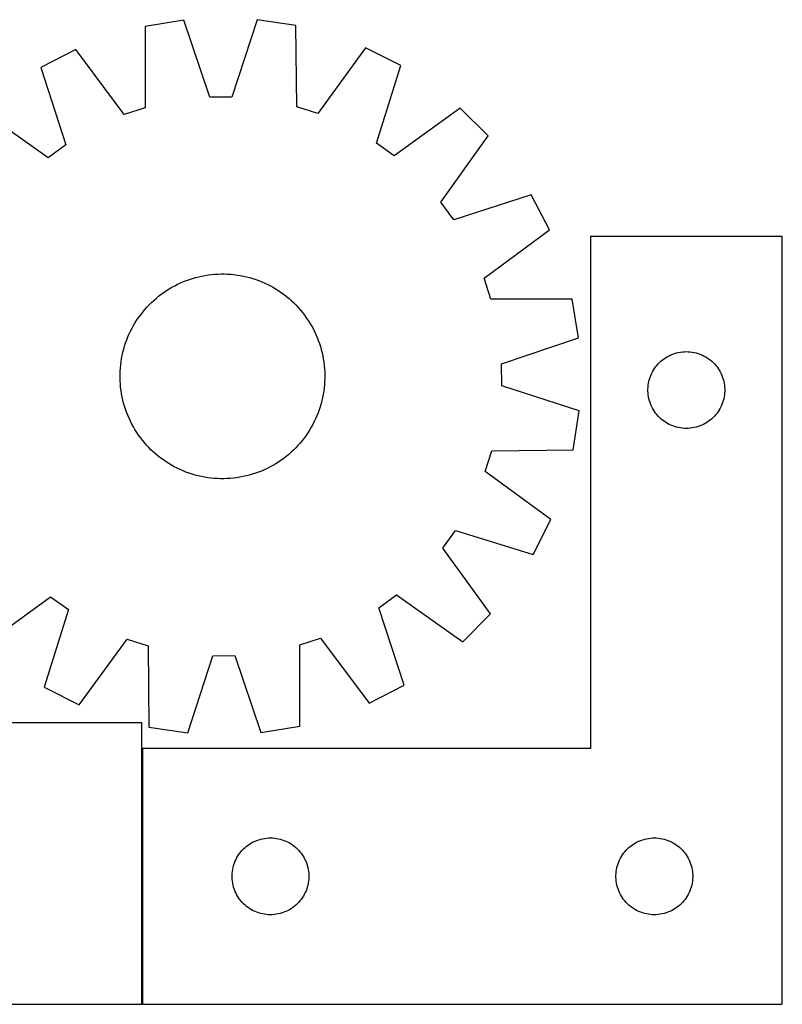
# Model space of a CAD drawing. Header units: millimetres. Extents: x 7 to 1493, y 7 to 451.
# Tile 6 of 6: x 1195 to 1493, y 7 to 391. Entities that reach past the tile are written whole.
import ezdxf

# ---------------------------------------------------------------- set-up
doc = ezdxf.new("R2010")
doc.units = ezdxf.units.MM
doc.layers.add('COMMON', color=5, linetype='CONTINUOUS', true_color=0x0000ff)
doc.layers.add('CUT', color=7, linetype='CONTINUOUS', true_color=0x000000)

msp = doc.modelspace()

# ---------------------------------------------------------------- linework, layer by layer
at = {"layer": 'COMMON'}
msp.add_line((1243.219476, 6.627503), (1243.219476, 106.627503), dxfattribs=at)
at = {"layer": 'CUT'}
for p, q in [((1244.346751, 388.67864), (1244.343665, 356.914277)), ((1259.530104, 391.16788), (1244.346751, 388.67864)), ((1269.675652, 361.067338), (1259.530104, 391.16788)), ((1288.068533, 391.322562), (1278.24987, 361.113811)), ((1303.277978, 388.998055), (1288.068533, 391.322562)), ((1303.625388, 357.235592), (1303.277978, 388.998055)), ((1217.252892, 379.712669), (1203.581882, 372.653347)), ((1236.20346, 354.220499), (1217.252892, 379.712669)), ((1330.467436, 380.326307), (1311.794315, 354.630212)), ((1344.214165, 373.415593), (1330.467436, 380.326307)), ((1334.729431, 343.10034), (1344.214165, 373.415593)), ((1203.581882, 372.653347), (1213.394674, 342.442689)), ((1278.24987, 361.113811), (1269.675652, 361.067338)), ((1206.485303, 337.365293), (1180.584728, 355.753739)), ((1244.343665, 356.914277), (1236.20346, 354.220499)), ((1311.794315, 354.630212), (1303.625388, 357.235592)), ((1367.393159, 356.766266), (1341.693435, 338.098139)), ((1378.331547, 345.945814), (1367.393159, 356.766266)), ((1213.394674, 342.442689), (1206.485303, 337.365293)), ((1341.693435, 338.098139), (1334.729431, 343.10034)), ((1359.943101, 320.045239), (1378.331547, 345.945814)), ((1365.020497, 313.135867), (1359.943101, 320.045239)), ((1395.231155, 322.94866), (1365.020497, 313.135867)), ((1402.290477, 309.27765), (1395.231155, 322.94866)), ((1376.798308, 290.327082), (1402.290477, 309.27765)), ((1493.319476, 306.627503), (1418.319476, 306.627503)), ((1418.319476, 306.627503), (1418.319476, 106.627503)), ((1493.319476, 6.627503), (1493.319476, 306.627503)), ((1258.18238, 288.472453), (1259.336828, 288.968695)), ((1259.336828, 288.968695), (1260.506294, 289.42843)), ((1260.506294, 289.42843), (1261.689623, 289.851204)), ((1261.689623, 289.851204), (1262.885649, 290.236601)), ((1262.885649, 290.236601), (1264.093189, 290.584239)), ((1264.093189, 290.584239), (1265.311054, 290.893776)), ((1265.311054, 290.893776), (1266.53804, 291.164906)), ((1266.53804, 291.164906), (1267.772937, 291.397361)), ((1267.772937, 291.397361), (1269.014527, 291.590913)), ((1269.014527, 291.590913), (1270.261583, 291.74537)), ((1270.261583, 291.74537), (1271.512876, 291.86058)), ((1271.512876, 291.86058), (1272.76717, 291.936429)), ((1272.76717, 291.936429), (1274.023228, 291.972843)), ((1274.023228, 291.972843), (1275.27981, 291.969784)), ((1275.27981, 291.969784), (1276.535675, 291.927257)), ((1276.535675, 291.927257), (1277.789585, 291.845303)), ((1277.789585, 291.845303), (1279.040302, 291.724004)), ((1279.040302, 291.724004), (1280.286592, 291.563478)), ((1280.286592, 291.563478), (1281.527225, 291.363885)), ((1281.527225, 291.363885), (1282.760976, 291.125421)), ((1282.760976, 291.125421), (1283.986628, 290.848321)), ((1283.986628, 290.848321), (1285.202971, 290.53286)), ((1285.202971, 290.53286), (1286.408805, 290.179348)), ((1286.408805, 290.179348), (1287.60294, 289.788134)), ((1287.60294, 289.788134), (1288.784198, 289.359604)), ((1288.784198, 289.359604), (1289.951412, 288.894182)), ((1289.951412, 288.894182), (1291.103431, 288.392326)), ((1379.492085, 282.186877), (1376.798308, 290.327082)), ((1250.615291, 284.022113), (1251.633685, 284.758239)), ((1251.633685, 284.758239), (1252.674698, 285.462013)), ((1252.674698, 285.462013), (1253.737304, 286.132741)), ((1253.737304, 286.132741), (1254.820453, 286.76976)), ((1254.820453, 286.76976), (1255.923077, 287.372443)), ((1255.923077, 287.372443), (1257.044088, 287.940194)), ((1257.044088, 287.940194), (1258.18238, 288.472453)), ((1291.103431, 288.392326), (1292.239118, 287.854533)), ((1292.239118, 287.854533), (1293.357352, 287.281331)), ((1293.357352, 287.281331), (1294.457029, 286.673289)), ((1294.457029, 286.673289), (1295.537065, 286.031004)), ((1295.537065, 286.031004), (1296.596393, 285.355112)), ((1296.596393, 285.355112), (1297.633968, 284.646278)), ((1246.787659, 280.769085), (1247.705761, 281.627045)), ((1247.705761, 281.627045), (1248.65036, 282.455743)), ((1248.65036, 282.455743), (1249.620522, 283.254362)), ((1249.620522, 283.254362), (1250.615291, 284.022113)), ((1297.633968, 284.646278), (1298.648767, 283.905204)), ((1298.648767, 283.905204), (1299.639787, 283.13262)), ((1299.639787, 283.13262), (1300.60605, 282.329288)), ((1300.60605, 282.329288), (1301.546603, 281.496001)), ((1301.546603, 281.496001), (1302.460518, 280.633582)), ((1411.256448, 282.183791), (1379.492085, 282.186877)), ((1413.745688, 267.000437), (1411.256448, 282.183791)), ((1242.625338, 276.070959), (1243.397922, 277.061978)), ((1243.397922, 277.061978), (1244.201254, 278.028242)), ((1244.201254, 278.028242), (1245.03454, 278.968795)), ((1245.03454, 278.968795), (1245.896959, 279.88271)), ((1245.896959, 279.88271), (1246.787659, 280.769085)), ((1302.460518, 280.633582), (1303.346893, 279.742882)), ((1303.346893, 279.742882), (1304.204853, 278.82478)), ((1304.204853, 278.82478), (1305.033551, 277.880182)), ((1305.033551, 277.880182), (1305.83217, 276.910019)), ((1240.499538, 272.959257), (1241.17543, 274.018585)), ((1241.17543, 274.018585), (1241.884263, 275.05616)), ((1241.884263, 275.05616), (1242.625338, 276.070959)), ((1305.83217, 276.910019), (1306.599921, 275.915251)), ((1306.599921, 275.915251), (1307.336047, 274.896857)), ((1307.336047, 274.896857), (1308.039821, 273.855844)), ((1308.039821, 273.855844), (1308.710549, 272.793238)), ((1238.138215, 268.525623), (1238.676009, 269.66131)), ((1238.676009, 269.66131), (1239.24921, 270.779544)), ((1239.24921, 270.779544), (1239.857253, 271.879221)), ((1239.857253, 271.879221), (1240.499538, 272.959257)), ((1308.710549, 272.793238), (1309.347568, 271.710088)), ((1309.347568, 271.710088), (1309.950251, 270.607464)), ((1309.950251, 270.607464), (1310.518002, 269.486453)), ((1310.518002, 269.486453), (1311.050261, 268.348162)), ((1236.742408, 265.025132), (1237.170937, 266.206389)), ((1237.170937, 266.206389), (1237.63636, 267.373604)), ((1237.63636, 267.373604), (1238.138215, 268.525623)), ((1311.050261, 268.348162), (1311.546503, 267.193714)), ((1311.546503, 267.193714), (1312.006238, 266.024248)), ((1312.006238, 266.024248), (1312.429012, 264.840918)), ((1383.645146, 256.85489), (1413.745688, 267.000437)), ((1235.682221, 261.408819), (1235.997682, 262.625163)), ((1235.997682, 262.625163), (1236.351194, 263.830997)), ((1236.351194, 263.830997), (1236.742408, 265.025132)), ((1312.429012, 264.840918), (1312.814409, 263.644893)), ((1312.814409, 263.644893), (1313.162047, 262.437352)), ((1313.162047, 262.437352), (1313.471584, 261.219488)), ((1454.277161, 261.548001), (1455.047295, 261.607615)), ((1455.047295, 261.607615), (1455.819476, 261.627503)), ((1455.819476, 261.627503), (1456.591657, 261.607615)), ((1456.591657, 261.607615), (1457.361791, 261.548001)), ((1234.967063, 257.708784), (1235.166657, 258.949416)), ((1235.166657, 258.949416), (1235.405121, 260.183168)), ((1235.405121, 260.183168), (1235.682221, 261.408819)), ((1313.471584, 261.219488), (1313.742714, 259.992501)), ((1313.742714, 259.992501), (1313.97517, 258.757604)), ((1313.97517, 258.757604), (1314.168721, 257.516015)), ((1445.350314, 257.369786), (1445.917194, 257.894482)), ((1445.917194, 257.894482), (1446.510334, 258.3893)), ((1446.510334, 258.3893), (1447.12816, 258.852928)), ((1447.12816, 258.852928), (1447.769033, 259.284137)), ((1447.769033, 259.284137), (1448.431255, 259.681782)), ((1448.431255, 259.681782), (1449.113069, 260.04481)), ((1449.113069, 260.04481), (1449.812667, 260.372257)), ((1449.812667, 260.372257), (1450.528195, 260.663256)), ((1450.528195, 260.663256), (1451.257754, 260.917034)), ((1451.257754, 260.917034), (1451.999409, 261.132919)), ((1451.999409, 261.132919), (1452.751195, 261.310339)), ((1452.751195, 261.310339), (1453.511117, 261.448822)), ((1453.511117, 261.448822), (1454.277161, 261.548001)), ((1457.361791, 261.548001), (1458.127835, 261.448822)), ((1458.127835, 261.448822), (1458.887757, 261.310339)), ((1458.887757, 261.310339), (1459.639543, 261.132919)), ((1459.639543, 261.132919), (1460.381198, 260.917034)), ((1460.381198, 260.917034), (1461.110757, 260.663256)), ((1461.110757, 260.663256), (1461.826285, 260.372257)), ((1461.826285, 260.372257), (1462.525883, 260.04481)), ((1462.525883, 260.04481), (1463.207697, 259.681782)), ((1463.207697, 259.681782), (1463.869919, 259.284137)), ((1463.869919, 259.284137), (1464.510792, 258.852928)), ((1464.510792, 258.852928), (1465.128618, 258.3893)), ((1465.128618, 258.3893), (1465.721758, 257.894482)), ((1465.721758, 257.894482), (1466.288638, 257.369786)), ((1234.560757, 252.702001), (1234.603284, 253.957867)), ((1234.603284, 253.957867), (1234.685238, 255.211777)), ((1234.685238, 255.211777), (1234.806538, 256.462494)), ((1234.806538, 256.462494), (1234.967063, 257.708784)), ((1314.168721, 257.516015), (1314.323179, 256.268958)), ((1314.323179, 256.268958), (1314.438389, 255.017666)), ((1314.438389, 255.017666), (1314.514238, 253.763371)), ((1383.69162, 248.280672), (1383.645146, 256.85489)), ((1442.579294, 253.677155), (1442.959757, 254.349395)), ((1442.959757, 254.349395), (1443.374321, 255.001159)), ((1443.374321, 255.001159), (1443.821887, 255.630718)), ((1443.821887, 255.630718), (1444.301269, 256.236401)), ((1444.301269, 256.236401), (1444.811195, 256.816603)), ((1444.811195, 256.816603), (1445.350314, 257.369786)), ((1466.288638, 257.369786), (1466.827756, 256.816603)), ((1466.827756, 256.816603), (1467.337683, 256.236401)), ((1467.337683, 256.236401), (1467.817065, 255.630718)), ((1467.817065, 255.630718), (1468.264631, 255.001159)), ((1468.264631, 255.001159), (1468.679195, 254.349395)), ((1468.679195, 254.349395), (1469.059658, 253.677155)), ((1234.557699, 251.44542), (1234.560757, 252.702001)), ((1234.594112, 250.189362), (1234.557699, 251.44542)), ((1234.669961, 248.935068), (1234.594112, 250.189362)), ((1314.547593, 251.250732), (1314.505065, 249.994867)), ((1314.514238, 253.763371), (1314.550651, 252.507314)), ((1314.550651, 252.507314), (1314.547593, 251.250732)), ((1441.062507, 249.316715), (1441.22051, 250.072819)), ((1441.22051, 250.072819), (1441.417228, 250.819788)), ((1441.417228, 250.819788), (1441.652138, 251.555639)), ((1441.652138, 251.555639), (1441.924616, 252.278422)), ((1441.924616, 252.278422), (1442.233942, 252.986219)), ((1442.233942, 252.986219), (1442.579294, 253.677155)), ((1469.059658, 253.677155), (1469.40501, 252.986219)), ((1469.40501, 252.986219), (1469.714336, 252.278422)), ((1469.714336, 252.278422), (1469.986814, 251.555639)), ((1469.986814, 251.555639), (1470.221724, 250.819788)), ((1470.221724, 250.819788), (1470.418442, 250.072819)), ((1470.418442, 250.072819), (1470.576445, 249.316715)), ((1234.785171, 247.683775), (1234.669961, 248.935068)), ((1234.939628, 246.436719), (1234.785171, 247.683775)), ((1235.13318, 245.195129), (1234.939628, 246.436719)), ((1314.141286, 246.24395), (1313.941693, 245.003317)), ((1314.301812, 247.490239), (1314.141286, 246.24395)), ((1314.423112, 248.740956), (1314.301812, 247.490239)), ((1314.505065, 249.994867), (1314.423112, 248.740956)), ((1413.90037, 238.462009), (1383.69162, 248.280672)), ((1440.824449, 247.013722), (1440.864213, 247.785135)), ((1440.824449, 246.241285), (1440.824449, 247.013722)), ((1440.864213, 245.469871), (1440.824449, 246.241285)), ((1440.864213, 247.785135), (1440.943636, 248.553479)), ((1440.943636, 248.553479), (1441.062507, 249.316715)), ((1470.576445, 249.316715), (1470.695316, 248.553479)), ((1470.695316, 248.553479), (1470.774739, 247.785135)), ((1470.774739, 247.785135), (1470.814503, 247.013722)), ((1470.814503, 246.241285), (1470.774739, 245.469871)), ((1470.814503, 247.013722), (1470.814503, 246.241285)), ((1235.365636, 243.960232), (1235.13318, 245.195129)), ((1235.636766, 242.733246), (1235.365636, 243.960232)), ((1235.946303, 241.515381), (1235.636766, 242.733246)), ((1313.426129, 242.543914), (1313.110668, 241.327571)), ((1313.703229, 243.769566), (1313.426129, 242.543914)), ((1313.941693, 245.003317), (1313.703229, 243.769566)), ((1440.943636, 244.701528), (1440.864213, 245.469871)), ((1441.062507, 243.938292), (1440.943636, 244.701528)), ((1441.22051, 243.182187), (1441.062507, 243.938292)), ((1441.417228, 242.435219), (1441.22051, 243.182187)), ((1441.652138, 241.699368), (1441.417228, 242.435219)), ((1470.221724, 242.435219), (1469.986814, 241.699368)), ((1470.418442, 243.182187), (1470.221724, 242.435219)), ((1470.576445, 243.938292), (1470.418442, 243.182187)), ((1470.695316, 244.701528), (1470.576445, 243.938292)), ((1470.774739, 245.469871), (1470.695316, 244.701528)), ((1236.293941, 240.307841), (1235.946303, 241.515381)), ((1236.679337, 239.111815), (1236.293941, 240.307841)), ((1237.102112, 237.928486), (1236.679337, 239.111815)), ((1312.365942, 238.927601), (1311.937412, 237.746344)), ((1312.757156, 240.121737), (1312.365942, 238.927601)), ((1313.110668, 241.327571), (1312.757156, 240.121737)), ((1441.924616, 240.976585), (1441.652138, 241.699368)), ((1442.233942, 240.268787), (1441.924616, 240.976585)), ((1442.579294, 239.577852), (1442.233942, 240.268787)), ((1442.959757, 238.905611), (1442.579294, 239.577852)), ((1443.374321, 238.253848), (1442.959757, 238.905611)), ((1468.679195, 238.905611), (1468.264631, 238.253848)), ((1469.059658, 239.577852), (1468.679195, 238.905611)), ((1469.40501, 240.268787), (1469.059658, 239.577852)), ((1469.714336, 240.976585), (1469.40501, 240.268787)), ((1469.986814, 241.699368), (1469.714336, 240.976585)), ((1237.561847, 236.75902), (1237.102112, 237.928486)), ((1238.058088, 235.604572), (1237.561847, 236.75902)), ((1238.590348, 234.46628), (1238.058088, 235.604572)), ((1310.970135, 235.427111), (1310.432341, 234.291424)), ((1311.47199, 236.57913), (1310.970135, 235.427111)), ((1311.937412, 237.746344), (1311.47199, 236.57913)), ((1411.575863, 223.252564), (1413.90037, 238.462009)), ((1443.821887, 237.624289), (1443.374321, 238.253848)), ((1444.301269, 237.018606), (1443.821887, 237.624289)), ((1444.811195, 236.438403), (1444.301269, 237.018606)), ((1445.350314, 235.885221), (1444.811195, 236.438403)), ((1445.917194, 235.360524), (1445.350314, 235.885221)), ((1446.510334, 234.865706), (1445.917194, 235.360524)), ((1447.12816, 234.402078), (1446.510334, 234.865706)), ((1465.128618, 234.865706), (1464.510792, 234.402078)), ((1465.721758, 235.360524), (1465.128618, 234.865706)), ((1466.288638, 235.885221), (1465.721758, 235.360524)), ((1466.827756, 236.438403), (1466.288638, 235.885221)), ((1467.337683, 237.018606), (1466.827756, 236.438403)), ((1467.817065, 237.624289), (1467.337683, 237.018606)), ((1468.264631, 238.253848), (1467.817065, 237.624289)), ((1239.158099, 233.345269), (1238.590348, 234.46628)), ((1239.760781, 232.242645), (1239.158099, 233.345269)), ((1240.397801, 231.159495), (1239.760781, 232.242645)), ((1241.068529, 230.09689), (1240.397801, 231.159495)), ((1308.608812, 230.993477), (1307.93292, 229.934148)), ((1309.251097, 232.073512), (1308.608812, 230.993477)), ((1309.85914, 233.17319), (1309.251097, 232.073512)), ((1310.432341, 234.291424), (1309.85914, 233.17319)), ((1447.769033, 233.97087), (1447.12816, 234.402078)), ((1448.431255, 233.573225), (1447.769033, 233.97087)), ((1449.113069, 233.210197), (1448.431255, 233.573225)), ((1449.812667, 232.88275), (1449.113069, 233.210197)), ((1450.528195, 232.591751), (1449.812667, 232.88275)), ((1451.257754, 232.337973), (1450.528195, 232.591751)), ((1451.999409, 232.122087), (1451.257754, 232.337973)), ((1452.751195, 231.944668), (1451.999409, 232.122087)), ((1453.511117, 231.806185), (1452.751195, 231.944668)), ((1454.277161, 231.707005), (1453.511117, 231.806185)), ((1455.047295, 231.647392), (1454.277161, 231.707005)), ((1455.819476, 231.627503), (1455.047295, 231.647392)), ((1456.591657, 231.647392), (1455.819476, 231.627503)), ((1457.361791, 231.707005), (1456.591657, 231.647392)), ((1458.127835, 231.806185), (1457.361791, 231.707005)), ((1458.887757, 231.944668), (1458.127835, 231.806185)), ((1459.639543, 232.122087), (1458.887757, 231.944668)), ((1460.381198, 232.337973), (1459.639543, 232.122087)), ((1461.110757, 232.591751), (1460.381198, 232.337973)), ((1461.826285, 232.88275), (1461.110757, 232.591751)), ((1462.525883, 233.210197), (1461.826285, 232.88275)), ((1463.207697, 233.573225), (1462.525883, 233.210197)), ((1463.869919, 233.97087), (1463.207697, 233.573225)), ((1464.510792, 234.402078), (1463.869919, 233.97087)), ((1241.772303, 229.055876), (1241.068529, 230.09689)), ((1242.508429, 228.037483), (1241.772303, 229.055876)), ((1243.27618, 227.042714), (1242.508429, 228.037483)), ((1244.074799, 226.072552), (1243.27618, 227.042714)), ((1306.483012, 227.881775), (1305.710428, 226.890755)), ((1307.224087, 228.896573), (1306.483012, 227.881775)), ((1307.93292, 229.934148), (1307.224087, 228.896573)), ((1244.903497, 225.127953), (1244.074799, 226.072552)), ((1245.761457, 224.209851), (1244.903497, 225.127953)), ((1246.647832, 223.319151), (1245.761457, 224.209851)), ((1247.561747, 222.456732), (1246.647832, 223.319151)), ((1302.320691, 223.183649), (1301.402588, 222.325689)), ((1303.211391, 224.070024), (1302.320691, 223.183649)), ((1304.073809, 224.983938), (1303.211391, 224.070024)), ((1304.907096, 225.924492), (1304.073809, 224.983938)), ((1305.710428, 226.890755), (1304.907096, 225.924492)), ((1379.8134, 222.905154), (1411.575863, 223.252564)), ((1248.5023, 221.623446), (1247.561747, 222.456732)), ((1249.468563, 220.820114), (1248.5023, 221.623446)), ((1250.459583, 220.04753), (1249.468563, 220.820114)), ((1251.474381, 219.306455), (1250.459583, 220.04753)), ((1252.511957, 218.597622), (1251.474381, 219.306455)), ((1298.493059, 219.930621), (1297.474665, 219.194495)), ((1299.487828, 220.698372), (1298.493059, 219.930621)), ((1300.45799, 221.496991), (1299.487828, 220.698372)), ((1301.402588, 222.325689), (1300.45799, 221.496991)), ((1377.20802, 214.736227), (1379.8134, 222.905154)), ((1253.571285, 217.921729), (1252.511957, 218.597622)), ((1254.651321, 217.279445), (1253.571285, 217.921729)), ((1255.750998, 216.671402), (1254.651321, 217.279445)), ((1256.869232, 216.098201), (1255.750998, 216.671402)), ((1258.004919, 215.560407), (1256.869232, 216.098201)), ((1259.156938, 215.058551), (1258.004919, 215.560407)), ((1290.92597, 215.48028), (1289.771522, 214.984038)), ((1292.064261, 216.012539), (1290.92597, 215.48028)), ((1293.185272, 216.580291), (1292.064261, 216.012539)), ((1294.287897, 217.182973), (1293.185272, 216.580291)), ((1295.371046, 217.819993), (1294.287897, 217.182973)), ((1296.433652, 218.490721), (1295.371046, 217.819993)), ((1297.474665, 219.194495), (1296.433652, 218.490721)), ((1260.324152, 214.593129), (1259.156938, 215.058551)), ((1261.50541, 214.1646), (1260.324152, 214.593129)), ((1262.699545, 213.773386), (1261.50541, 214.1646)), ((1263.905379, 213.419874), (1262.699545, 213.773386)), ((1265.121722, 213.104412), (1263.905379, 213.419874)), ((1266.347374, 212.827313), (1265.121722, 213.104412)), ((1267.581125, 212.588849), (1266.347374, 212.827313)), ((1268.821758, 212.389255), (1267.581125, 212.588849)), ((1270.068048, 212.22873), (1268.821758, 212.389255)), ((1271.318765, 212.10743), (1270.068048, 212.22873)), ((1272.572675, 212.025476), (1271.318765, 212.10743)), ((1273.82854, 211.982949), (1272.572675, 212.025476)), ((1275.085122, 211.979891), (1273.82854, 211.982949)), ((1276.34118, 212.016304), (1275.085122, 211.979891)), ((1277.595474, 212.092153), (1276.34118, 212.016304)), ((1278.846766, 212.207363), (1277.595474, 212.092153)), ((1280.093823, 212.36182), (1278.846766, 212.207363)), ((1281.335412, 212.555372), (1280.093823, 212.36182)), ((1282.57031, 212.787828), (1281.335412, 212.555372)), ((1283.797296, 213.058958), (1282.57031, 212.787828)), ((1285.01516, 213.368495), (1283.797296, 213.058958)), ((1286.222701, 213.716133), (1285.01516, 213.368495)), ((1287.418726, 214.101529), (1286.222701, 213.716133)), ((1288.602056, 214.524303), (1287.418726, 214.101529)), ((1289.771522, 214.984038), (1288.602056, 214.524303)), ((1402.904116, 196.063106), (1377.20802, 214.736227)), ((1395.993401, 182.316376), (1402.904116, 196.063106)), ((1360.675947, 184.837106), (1365.678148, 191.801111)), ((1365.678148, 191.801111), (1395.993401, 182.316376)), ((1379.344075, 159.137383), (1360.675947, 184.837106)), ((1181.715191, 147.186467), (1207.414914, 165.854594)), ((1207.414914, 165.854594), (1214.378919, 160.852393)), ((1335.713675, 161.510044), (1342.623047, 166.587441)), ((1342.623047, 166.587441), (1368.523622, 148.198994)), ((1214.378919, 160.852393), (1204.894185, 130.53714)), ((1345.526468, 131.299386), (1335.713675, 161.510044)), ((1368.523622, 148.198994), (1379.344075, 159.137383)), ((1218.640914, 123.626426), (1237.314035, 149.322521)), ((1237.314035, 149.322521), (1245.482962, 146.717141)), ((1245.482962, 146.717141), (1245.830372, 114.954678)), ((1304.761599, 115.274093), (1304.764685, 147.038456)), ((1304.764685, 147.038456), (1312.90489, 149.732234)), ((1312.90489, 149.732234), (1331.855458, 124.240064)), ((1261.039817, 112.630171), (1270.85848, 142.838922)), ((1270.85848, 142.838922), (1279.432698, 142.885395)), ((1279.432698, 142.885395), (1289.578245, 112.784854)), ((1331.855458, 124.240064), (1345.526468, 131.299386)), ((1204.894185, 130.53714), (1218.640914, 123.626426)), ((1243.119475, 116.627503), (1063.119475, 116.627503)), ((1243.119475, 6.627503), (1243.119475, 116.627503)), ((1245.830372, 114.954678), (1261.039817, 112.630171)), ((1289.578245, 112.784854), (1304.761599, 115.274093)), ((1418.319476, 106.627503), (1243.319476, 106.627503)), ((1243.319476, 106.627503), (1243.319476, 6.627503)), ((1284.62816, 68.852928), (1285.269033, 69.284137)), ((1285.269033, 69.284137), (1285.931255, 69.681782)), ((1285.931255, 69.681782), (1286.613069, 70.04481)), ((1286.613069, 70.04481), (1287.312667, 70.372257)), ((1287.312667, 70.372257), (1288.028195, 70.663256)), ((1288.028195, 70.663256), (1288.757754, 70.917034)), ((1288.757754, 70.917034), (1289.499409, 71.132919)), ((1289.499409, 71.132919), (1290.251195, 71.310339)), ((1290.251195, 71.310339), (1291.011117, 71.448822)), ((1291.011117, 71.448822), (1291.777161, 71.548001)), ((1291.777161, 71.548001), (1292.547295, 71.607615)), ((1292.547295, 71.607615), (1293.319476, 71.627503)), ((1293.319476, 71.627503), (1294.091657, 71.607615)), ((1294.091657, 71.607615), (1294.861791, 71.548001)), ((1294.861791, 71.548001), (1295.627835, 71.448822)), ((1295.627835, 71.448822), (1296.387757, 71.310339)), ((1296.387757, 71.310339), (1297.139543, 71.132919)), ((1297.139543, 71.132919), (1297.881198, 70.917034)), ((1297.881198, 70.917034), (1298.610757, 70.663256)), ((1298.610757, 70.663256), (1299.326285, 70.372257)), ((1299.326285, 70.372257), (1300.025883, 70.04481)), ((1300.025883, 70.04481), (1300.707697, 69.681782)), ((1300.707697, 69.681782), (1301.369919, 69.284137)), ((1301.369919, 69.284137), (1302.010792, 68.852928)), ((1434.62816, 68.852928), (1435.269033, 69.284137)), ((1435.269033, 69.284137), (1435.931255, 69.681782)), ((1435.931255, 69.681782), (1436.613069, 70.04481)), ((1436.613069, 70.04481), (1437.312667, 70.372257)), ((1437.312667, 70.372257), (1438.028195, 70.663256)), ((1438.028195, 70.663256), (1438.757754, 70.917034)), ((1438.757754, 70.917034), (1439.499409, 71.132919)), ((1439.499409, 71.132919), (1440.251195, 71.310339)), ((1440.251195, 71.310339), (1441.011117, 71.448822)), ((1441.011117, 71.448822), (1441.777161, 71.548001)), ((1441.777161, 71.548001), (1442.547295, 71.607615)), ((1442.547295, 71.607615), (1443.319476, 71.627503)), ((1443.319476, 71.627503), (1444.091657, 71.607615)), ((1444.091657, 71.607615), (1444.861791, 71.548001)), ((1444.861791, 71.548001), (1445.627835, 71.448822)), ((1445.627835, 71.448822), (1446.387757, 71.310339)), ((1446.387757, 71.310339), (1447.139543, 71.132919)), ((1447.139543, 71.132919), (1447.881198, 70.917034)), ((1447.881198, 70.917034), (1448.610757, 70.663256)), ((1448.610757, 70.663256), (1449.326285, 70.372257)), ((1449.326285, 70.372257), (1450.025883, 70.04481)), ((1450.025883, 70.04481), (1450.707697, 69.681782)), ((1450.707697, 69.681782), (1451.369919, 69.284137)), ((1451.369919, 69.284137), (1452.010792, 68.852928)), ((1280.874321, 65.001159), (1281.321887, 65.630718)), ((1281.321887, 65.630718), (1281.801269, 66.236401)), ((1281.801269, 66.236401), (1282.311195, 66.816603)), ((1282.311195, 66.816603), (1282.850314, 67.369786)), ((1282.850314, 67.369786), (1283.417194, 67.894482)), ((1283.417194, 67.894482), (1284.010334, 68.3893)), ((1284.010334, 68.3893), (1284.62816, 68.852928)), ((1302.010792, 68.852928), (1302.628618, 68.3893)), ((1302.628618, 68.3893), (1303.221758, 67.894482)), ((1303.221758, 67.894482), (1303.788638, 67.369786)), ((1303.788638, 67.369786), (1304.327756, 66.816603)), ((1304.327756, 66.816603), (1304.837683, 66.236401)), ((1304.837683, 66.236401), (1305.317065, 65.630718)), ((1305.317065, 65.630718), (1305.764631, 65.001159)), ((1430.874321, 65.001159), (1431.321887, 65.630718)), ((1431.321887, 65.630718), (1431.801269, 66.236401)), ((1431.801269, 66.236401), (1432.311195, 66.816603)), ((1432.311195, 66.816603), (1432.850314, 67.369786)), ((1432.850314, 67.369786), (1433.417194, 67.894482)), ((1433.417194, 67.894482), (1434.010334, 68.3893)), ((1434.010334, 68.3893), (1434.62816, 68.852928)), ((1452.010792, 68.852928), (1452.628618, 68.3893)), ((1452.628618, 68.3893), (1453.221758, 67.894482)), ((1453.221758, 67.894482), (1453.788638, 67.369786)), ((1453.788638, 67.369786), (1454.327756, 66.816603)), ((1454.327756, 66.816603), (1454.837683, 66.236401)), ((1454.837683, 66.236401), (1455.317065, 65.630718)), ((1455.317065, 65.630718), (1455.764631, 65.001159)), ((1278.917228, 60.819788), (1279.152138, 61.555639)), ((1279.152138, 61.555639), (1279.424616, 62.278422)), ((1279.424616, 62.278422), (1279.733942, 62.986219)), ((1279.733942, 62.986219), (1280.079294, 63.677155)), ((1280.079294, 63.677155), (1280.459757, 64.349395)), ((1280.459757, 64.349395), (1280.874321, 65.001159)), ((1305.764631, 65.001159), (1306.179195, 64.349395)), ((1306.179195, 64.349395), (1306.559658, 63.677155)), ((1306.559658, 63.677155), (1306.90501, 62.986219)), ((1306.90501, 62.986219), (1307.214336, 62.278422)), ((1307.214336, 62.278422), (1307.486814, 61.555639)), ((1307.486814, 61.555639), (1307.721724, 60.819788)), ((1428.917228, 60.819788), (1429.152138, 61.555639)), ((1429.152138, 61.555639), (1429.424616, 62.278422)), ((1429.424616, 62.278422), (1429.733942, 62.986219)), ((1429.733942, 62.986219), (1430.079294, 63.677155)), ((1430.079294, 63.677155), (1430.459757, 64.349395)), ((1430.459757, 64.349395), (1430.874321, 65.001159)), ((1455.764631, 65.001159), (1456.179195, 64.349395)), ((1456.179195, 64.349395), (1456.559658, 63.677155)), ((1456.559658, 63.677155), (1456.90501, 62.986219)), ((1456.90501, 62.986219), (1457.214336, 62.278422)), ((1457.214336, 62.278422), (1457.486814, 61.555639)), ((1457.486814, 61.555639), (1457.721724, 60.819788)), ((1278.324449, 57.013722), (1278.364213, 57.785135)), ((1278.364213, 57.785135), (1278.443636, 58.553479)), ((1278.443636, 58.553479), (1278.562507, 59.316715)), ((1278.562507, 59.316715), (1278.72051, 60.072819)), ((1278.72051, 60.072819), (1278.917228, 60.819788)), ((1307.721724, 60.819788), (1307.918442, 60.072819)), ((1307.918442, 60.072819), (1308.076445, 59.316715)), ((1308.076445, 59.316715), (1308.195316, 58.553479)), ((1308.195316, 58.553479), (1308.274739, 57.785135)), ((1308.274739, 57.785135), (1308.314503, 57.013722)), ((1428.324449, 57.013722), (1428.364213, 57.785135)), ((1428.364213, 57.785135), (1428.443636, 58.553479)), ((1428.443636, 58.553479), (1428.562507, 59.316715)), ((1428.562507, 59.316715), (1428.72051, 60.072819)), ((1428.72051, 60.072819), (1428.917228, 60.819788)), ((1457.721724, 60.819788), (1457.918442, 60.072819)), ((1457.918442, 60.072819), (1458.076445, 59.316715)), ((1458.076445, 59.316715), (1458.195316, 58.553479)), ((1458.195316, 58.553479), (1458.274739, 57.785135)), ((1458.274739, 57.785135), (1458.314503, 57.013722)), ((1278.324449, 56.241285), (1278.324449, 57.013722)), ((1278.364213, 55.469871), (1278.324449, 56.241285)), ((1278.443636, 54.701528), (1278.364213, 55.469871)), ((1278.562507, 53.938292), (1278.443636, 54.701528)), ((1278.72051, 53.182187), (1278.562507, 53.938292)), ((1308.076445, 53.938292), (1307.918442, 53.182187)), ((1308.195316, 54.701528), (1308.076445, 53.938292)), ((1308.274739, 55.469871), (1308.195316, 54.701528)), ((1308.314503, 56.241285), (1308.274739, 55.469871)), ((1308.314503, 57.013722), (1308.314503, 56.241285)), ((1428.324449, 56.241285), (1428.324449, 57.013722)), ((1428.364213, 55.469871), (1428.324449, 56.241285)), ((1428.443636, 54.701528), (1428.364213, 55.469871)), ((1428.562507, 53.938292), (1428.443636, 54.701528)), ((1428.72051, 53.182187), (1428.562507, 53.938292)), ((1458.076445, 53.938292), (1457.918442, 53.182187)), ((1458.195316, 54.701528), (1458.076445, 53.938292)), ((1458.274739, 55.469871), (1458.195316, 54.701528)), ((1458.314503, 56.241285), (1458.274739, 55.469871)), ((1458.314503, 57.013722), (1458.314503, 56.241285)), ((1278.917228, 52.435219), (1278.72051, 53.182187)), ((1279.152138, 51.699368), (1278.917228, 52.435219)), ((1279.424616, 50.976585), (1279.152138, 51.699368)), ((1279.733942, 50.268787), (1279.424616, 50.976585)), ((1280.079294, 49.577852), (1279.733942, 50.268787)), ((1306.90501, 50.268787), (1306.559658, 49.577852)), ((1307.214336, 50.976585), (1306.90501, 50.268787)), ((1307.486814, 51.699368), (1307.214336, 50.976585)), ((1307.721724, 52.435219), (1307.486814, 51.699368)), ((1307.918442, 53.182187), (1307.721724, 52.435219)), ((1428.917228, 52.435219), (1428.72051, 53.182187)), ((1429.152138, 51.699368), (1428.917228, 52.435219)), ((1429.424616, 50.976585), (1429.152138, 51.699368)), ((1429.733942, 50.268787), (1429.424616, 50.976585)), ((1430.079294, 49.577852), (1429.733942, 50.268787)), ((1456.90501, 50.268787), (1456.559658, 49.577852)), ((1457.214336, 50.976585), (1456.90501, 50.268787)), ((1457.486814, 51.699368), (1457.214336, 50.976585)), ((1457.721724, 52.435219), (1457.486814, 51.699368)), ((1457.918442, 53.182187), (1457.721724, 52.435219)), ((1280.459757, 48.905611), (1280.079294, 49.577852)), ((1280.874321, 48.253848), (1280.459757, 48.905611)), ((1281.321887, 47.624289), (1280.874321, 48.253848)), ((1281.801269, 47.018606), (1281.321887, 47.624289)), ((1282.311195, 46.438403), (1281.801269, 47.018606)), ((1282.850314, 45.885221), (1282.311195, 46.438403)), ((1304.327756, 46.438403), (1303.788638, 45.885221)), ((1304.837683, 47.018606), (1304.327756, 46.438403)), ((1305.317065, 47.624289), (1304.837683, 47.018606)), ((1305.764631, 48.253848), (1305.317065, 47.624289)), ((1306.179195, 48.905611), (1305.764631, 48.253848)), ((1306.559658, 49.577852), (1306.179195, 48.905611)), ((1430.459757, 48.905611), (1430.079294, 49.577852)), ((1430.874321, 48.253848), (1430.459757, 48.905611)), ((1431.321887, 47.624289), (1430.874321, 48.253848)), ((1431.801269, 47.018606), (1431.321887, 47.624289)), ((1432.311195, 46.438403), (1431.801269, 47.018606)), ((1432.850314, 45.885221), (1432.311195, 46.438403)), ((1454.327756, 46.438403), (1453.788638, 45.885221)), ((1454.837683, 47.018606), (1454.327756, 46.438403)), ((1455.317065, 47.624289), (1454.837683, 47.018606)), ((1455.764631, 48.253848), (1455.317065, 47.624289)), ((1456.179195, 48.905611), (1455.764631, 48.253848)), ((1456.559658, 49.577852), (1456.179195, 48.905611)), ((1283.417194, 45.360524), (1282.850314, 45.885221)), ((1284.010334, 44.865706), (1283.417194, 45.360524)), ((1284.62816, 44.402078), (1284.010334, 44.865706)), ((1285.269033, 43.97087), (1284.62816, 44.402078)), ((1285.931255, 43.573225), (1285.269033, 43.97087)), ((1286.613069, 43.210197), (1285.931255, 43.573225)), ((1287.312667, 42.88275), (1286.613069, 43.210197)), ((1288.028195, 42.591751), (1287.312667, 42.88275)), ((1288.757754, 42.337973), (1288.028195, 42.591751)), ((1289.499409, 42.122087), (1288.757754, 42.337973)), ((1297.881198, 42.337973), (1297.139543, 42.122087)), ((1298.610757, 42.591751), (1297.881198, 42.337973)), ((1299.326285, 42.88275), (1298.610757, 42.591751)), ((1300.025883, 43.210197), (1299.326285, 42.88275)), ((1300.707697, 43.573225), (1300.025883, 43.210197)), ((1301.369919, 43.97087), (1300.707697, 43.573225)), ((1302.010792, 44.402078), (1301.369919, 43.97087)), ((1302.628618, 44.865706), (1302.010792, 44.402078)), ((1303.221758, 45.360524), (1302.628618, 44.865706)), ((1303.788638, 45.885221), (1303.221758, 45.360524)), ((1433.417194, 45.360524), (1432.850314, 45.885221)), ((1434.010334, 44.865706), (1433.417194, 45.360524)), ((1434.62816, 44.402078), (1434.010334, 44.865706)), ((1435.269033, 43.97087), (1434.62816, 44.402078)), ((1435.931255, 43.573225), (1435.269033, 43.97087)), ((1436.613069, 43.210197), (1435.931255, 43.573225)), ((1437.312667, 42.88275), (1436.613069, 43.210197)), ((1438.028195, 42.591751), (1437.312667, 42.88275)), ((1438.757754, 42.337973), (1438.028195, 42.591751)), ((1439.499409, 42.122087), (1438.757754, 42.337973)), ((1447.881198, 42.337973), (1447.139543, 42.122087)), ((1448.610757, 42.591751), (1447.881198, 42.337973)), ((1449.326285, 42.88275), (1448.610757, 42.591751)), ((1450.025883, 43.210197), (1449.326285, 42.88275)), ((1450.707697, 43.573225), (1450.025883, 43.210197)), ((1451.369919, 43.97087), (1450.707697, 43.573225)), ((1452.010792, 44.402078), (1451.369919, 43.97087)), ((1452.628618, 44.865706), (1452.010792, 44.402078)), ((1453.221758, 45.360524), (1452.628618, 44.865706)), ((1453.788638, 45.885221), (1453.221758, 45.360524)), ((1290.251195, 41.944668), (1289.499409, 42.122087)), ((1291.011117, 41.806185), (1290.251195, 41.944668)), ((1291.777161, 41.707005), (1291.011117, 41.806185)), ((1292.547295, 41.647392), (1291.777161, 41.707005)), ((1293.319476, 41.627503), (1292.547295, 41.647392)), ((1294.091657, 41.647392), (1293.319476, 41.627503)), ((1294.861791, 41.707005), (1294.091657, 41.647392)), ((1295.627835, 41.806185), (1294.861791, 41.707005)), ((1296.387757, 41.944668), (1295.627835, 41.806185)), ((1297.139543, 42.122087), (1296.387757, 41.944668)), ((1440.251195, 41.944668), (1439.499409, 42.122087)), ((1441.011117, 41.806185), (1440.251195, 41.944668)), ((1441.777161, 41.707005), (1441.011117, 41.806185)), ((1442.547295, 41.647392), (1441.777161, 41.707005)), ((1443.319476, 41.627503), (1442.547295, 41.647392)), ((1444.091657, 41.647392), (1443.319476, 41.627503)), ((1444.861791, 41.707005), (1444.091657, 41.647392)), ((1445.627835, 41.806185), (1444.861791, 41.707005)), ((1446.387757, 41.944668), (1445.627835, 41.806185)), ((1447.139543, 42.122087), (1446.387757, 41.944668)), ((1063.119475, 6.627503), (1243.119475, 6.627503)), ((1243.319476, 6.627503), (1493.319476, 6.627503))]:
    msp.add_line(p, q, dxfattribs=at)

doc.saveas('drawing.dxf')
